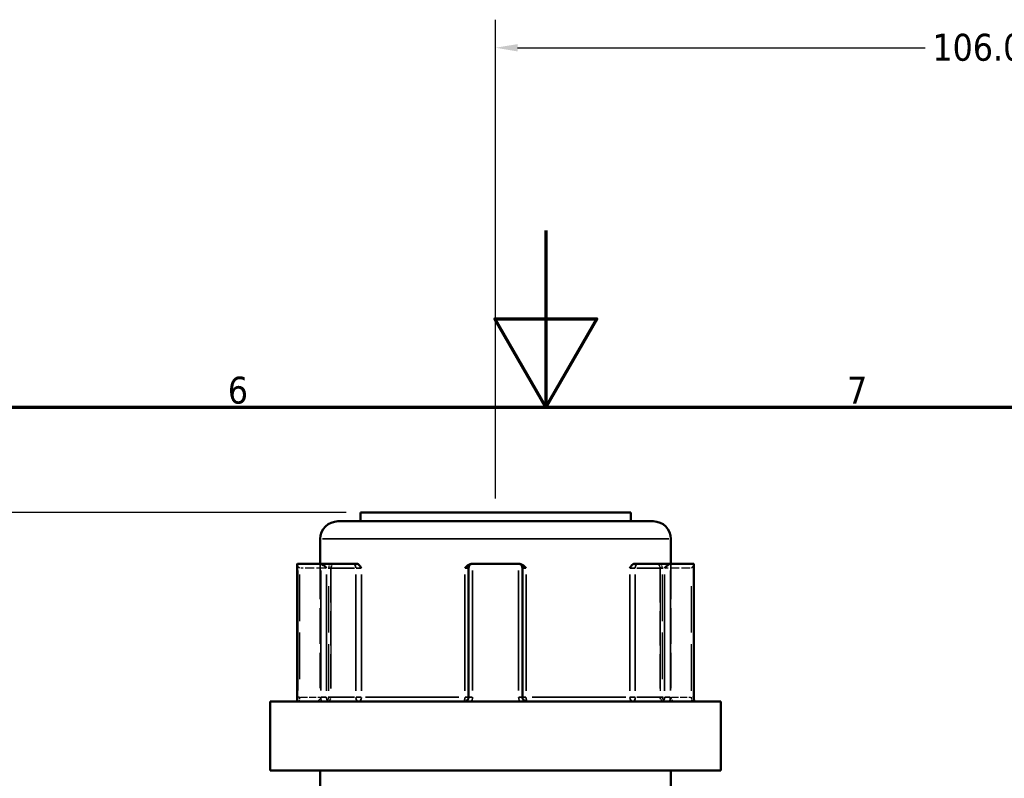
# Model space of a CAD drawing. Header units: millimetres. Extents: x 0 to 893, y 0 to 988.
# Tile 7 of 21: x 361 to 472, y 532 to 618. Entities that reach past the tile are written whole.
import ezdxf

# ---------------------------------------------------------------- set-up
doc = ezdxf.new("R2010")
doc.units = ezdxf.units.MM
doc.linetypes.add('DASHED', pattern=[0.2067, 0.1654, -0.0413])
for name, color, linetype, lineweight in [('Border (ANSI)', 7, 'Continuous', 70), ('Dimension (ANSI)', 7, 'Continuous', 25), ('Hidden (ANSI)', 7, 'DASHED', 35), ('Hidden Narrow (ANSI)', 7, 'DASHED', 25), ('Visible (ANSI)', 7, 'Continuous', 50), ('Visible Narrow (ANSI)', 7, 'Continuous', 35)]:
    doc.layers.add(name, color=color, linetype=linetype, lineweight=lineweight)
doc.styles.add('Note Text (ANSI)', font='tahoma.ttf')
doc.dimstyles.new('Default - mm (ANSI)', dxfattribs={"dimtxt": 3.048, "dimasz": 2.5, "dimexe": 3.175, "dimexo": 1.6002, "dimgap": 0.8, "dimtad": 0, "dimtoh": 1, "dimrnd": 1e-08, "dimzin": 4, "dimdsep": 46, "dimtxsty": 'Note Text (ANSI)', "dimcen": 0.09, "dimdle": 10, "dimclrd": 256, "dimclre": 256, "dimclrt": 256, "dimadec": 1, "dimazin": 1, "dimtfac": 1, "dimtofl": 0, "dimtmove": 0, "dimatfit": 3, "dimfxl": 1, "dimtolj": 1, "dimtzin": 4, "dimlwd": -1, "dimlwe": -1, "dimarcsym": 0})

# ---------------------------------------------------------------- blocks, each defined once
blk = doc.blocks.new('Borders Default Border')
at = {"layer": 'Border (ANSI)', "flags": 128}
for points in [[(420.5, 594), (420.5, 574), (414.73, 584), (426.27, 584), (420.5, 574)], [(20, 20), (20, 574), (821, 574), (821, 20), (20, 20)]]:
    blk.add_lwpolyline(points, dxfattribs=at)
at = {"layer": 'Border (ANSI)', "char_height": 3.05, "attachment_point": 7, "style": 'Note Text (ANSI)'}
for s, insert in [('6', (384.49, 574.34)), ('7', (454.6, 574.4))]:
    blk.add_mtext(s, dxfattribs=dict(at, insert=insert))
blk = doc.blocks.new('*D8')
at = {"layer": 'Defpoints', "color": 0, "transparency": 16777216}
for p in [(269.83, 562.08), (399.5, 562.08), (415.13, 212.08)]:
    blk.add_point(p, dxfattribs=at)
at = {"layer": 'Dimension (ANSI)', "transparency": 16777216}
for p, q in [((397.9, 562.08), (266.66, 562.08)), ((269.83, 559.58), (269.83, 394.06)), ((269.83, 214.58), (269.83, 380.11)), ((413.53, 212.08), (266.66, 212.08))]:
    blk.add_line(p, q, dxfattribs=at)
for points in [[(269.42, 559.58), (270.25, 559.58), (269.83, 562.08)], [(269.42, 214.58), (270.25, 214.58), (269.83, 212.08)]]:
    blk.add_solid(points, dxfattribs=at)
at = {"layer": 'Dimension (ANSI)', "transparency": 16777216, "insert": (268.25, 380.91), "char_height": 3.048, "attachment_point": 1, "rotation": 90, "style": 'Note Text (ANSI)'}
blk.add_mtext('\\A1;350.00', dxfattribs=at)
blk = doc.blocks.new('*D10')
at = {"layer": 'Defpoints', "color": 0, "transparency": 16777216}
for p in [(520.8, 614.67), (414.8, 562.08), (520.8, 528.06)]:
    blk.add_point(p, dxfattribs=at)
at = {"layer": 'Dimension (ANSI)', "transparency": 16777216}
for p, q in [((414.8, 563.68), (414.8, 617.84)), ((520.8, 529.66), (520.8, 617.84)), ((417.3, 614.67), (463.46, 614.67)), ((518.3, 614.67), (477.14, 614.67))]:
    blk.add_line(p, q, dxfattribs=at)
for points in [[(417.3, 615.08), (417.3, 614.25), (414.8, 614.67)], [(518.3, 615.08), (518.3, 614.25), (520.8, 614.67)]]:
    blk.add_solid(points, dxfattribs=at)
at = {"layer": 'Dimension (ANSI)', "transparency": 16777216, "insert": (464.26, 616.25), "char_height": 3.048, "attachment_point": 1, "style": 'Note Text (ANSI)'}
blk.add_mtext('\\A1;106.00', dxfattribs=at)

msp = doc.modelspace()

# ---------------------------------------------------------------- linework, layer by layer
at = {"layer": 'Hidden (ANSI)', "ltscale": 24.350912}
for p, q in [((394.952, 556.28), (394.952, 541.18)), ((434.652, 556.28), (434.652, 541.18))]:
    msp.add_line(p, q, dxfattribs=at)
at = {"layer": 'Hidden (ANSI)', "ltscale": 23.54459}
for p, q in [((396.17, 555.78), (396.17, 541.18)), ((433.434, 555.78), (433.434, 541.18))]:
    msp.add_line(p, q, dxfattribs=at)
at = {"layer": 'Hidden (ANSI)', "ltscale": 0.346335}
for centre, start, end in [((396.67, 555.78), 159.15758, 180), ((432.934, 555.78), 0, 20.84242)]:
    msp.add_arc(centre, 0.5, start, end, dxfattribs=at)
at = {"layer": 'Hidden (ANSI)', "ltscale": 1.495845}
for centre, start, end in [((394.452, 541.18), 270, 0), ((395.67, 541.18), 270, 0), ((433.934, 541.18), 180, 270), ((435.152, 541.18), 180, 270)]:
    msp.add_arc(centre, 0.5, start, end, dxfattribs=at)
at = {"layer": 'Hidden (ANSI)', "ltscale": 1.29952}
for centre, major_axis, start_param, end_param in [((392.856, 555.78), (-0.483, 0.483), 0.2617994, 1.3089969), ((436.748, 555.78), (-0.483, -0.483), 1.8325957, 2.8797933)]:
    msp.add_ellipse(centre, major_axis=major_axis, ratio=0.2679492, start_param=start_param, end_param=end_param, dxfattribs=at)
at = {"layer": 'Hidden (ANSI)', "ltscale": 1.940749}
for points, knots in [([(396.14, 555.78), (396.141, 555.781), (396.141, 555.781), (396.177, 555.888), (396.212, 555.988), (396.279, 556.133), (396.314, 556.194), (396.385, 556.263), (396.416, 556.28), (396.449, 556.28)], [-0.000316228, -0.000316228, -0.000316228, -0.000316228, 0, 0, 0.044767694, 0.044767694, 0.076339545, 0.076339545, 0.099395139, 0.099395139, 0.099395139, 0.099395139]), ([(433.155, 556.28), (433.188, 556.28), (433.22, 556.263), (433.29, 556.194), (433.325, 556.133), (433.393, 555.988), (433.427, 555.888), (433.463, 555.781), (433.464, 555.781), (433.464, 555.78)], [0.236796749, 0.236796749, 0.236796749, 0.236796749, 0.258427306, 0.258427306, 0.288047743, 0.288047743, 0.330048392, 0.330048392, 0.330345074, 0.330345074, 0.330345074, 0.330345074])]:
    msp.add_open_spline(points, degree=3, knots=knots, dxfattribs=at)
at = {"layer": 'Hidden Narrow (ANSI)', "ltscale": 6.056921}
for p, q in [((395.513, 555.78), (392.759, 555.78)), ((436.845, 555.78), (434.091, 555.78))]:
    msp.add_line(p, q, dxfattribs=at)
at = {"layer": 'Hidden Narrow (ANSI)', "ltscale": 31.785196}
for p, q in [((392.606, 555.05), (392.606, 541.91)), ((395.92, 541.91), (395.92, 555.05)), ((396.14, 555.05), (396.14, 541.91)), ((433.464, 541.91), (433.464, 555.05)), ((433.684, 555.05), (433.684, 541.91)), ((436.998, 541.91), (436.998, 555.05))]:
    msp.add_line(p, q, dxfattribs=at)
at = {"layer": 'Hidden Narrow (ANSI)', "ltscale": 0.540283}
for p, q in [((392.593, 541.18), (392.406, 541.18)), ((437.199, 541.18), (437.012, 541.18))]:
    msp.add_line(p, q, dxfattribs=at)
at = {"layer": 'Hidden Narrow (ANSI)', "ltscale": 4.762628}
for p, q in [((392.726, 541.18), (394.892, 541.18)), ((434.712, 541.18), (436.878, 541.18))]:
    msp.add_line(p, q, dxfattribs=at)
at = {"layer": 'Hidden Narrow (ANSI)', "ltscale": 1.346251}
for centre, major_axis, ratio, start_param, end_param in [((396.17, 555.78), (0, 0.5), 0.5, 0.0785398, 1.4922565), ((433.434, 555.78), (0, 0.5), 0.5, 4.7909288, 6.2046455), ((395.67, 541.18), (0, -0.5), 0.5, 0.0785398, 1.4922565), ((395.67, 541.18), (0, -0.5), 0.94014, 0.0785398, 1.4922565), ((433.934, 541.18), (0, -0.5), 0.94014, 4.7909288, 6.2046455), ((433.934, 541.18), (0, -0.5), 0.5, 4.7909288, 6.2046455)]:
    msp.add_ellipse(centre, major_axis=major_axis, ratio=ratio, start_param=start_param, end_param=end_param, dxfattribs=at)
at = {"layer": 'Hidden Narrow (ANSI)', "ltscale": 1.368955}
for points, knots in [([(392.606, 541.18), (392.606, 541.148), (392.605, 541.115), (392.6, 541.033), (392.595, 540.984), (392.577, 540.88), (392.564, 540.828), (392.529, 540.733), (392.507, 540.698), (392.479, 540.682), (392.473, 540.68), (392.468, 540.68)], [0, 0, 0, 0, 0.01936722, 0.01936722, 0.05035476, 0.05035476, 0.09063857, 0.09063857, 0.14300752, 0.14300752, 0.15775689, 0.15775689, 0.15775689, 0.15775689]), ([(437.137, 540.68), (437.131, 540.68), (437.125, 540.682), (437.098, 540.698), (437.075, 540.733), (437.041, 540.828), (437.027, 540.88), (437.01, 540.984), (437.004, 541.033), (436.999, 541.115), (436.998, 541.148), (436.998, 541.18)], [-0.78964294, -0.78964294, -0.78964294, -0.78964294, -0.77489403, -0.77489403, -0.72252491, -0.72252491, -0.68224097, -0.68224097, -0.65125333, -0.65125333, -0.63188605, -0.63188605, -0.63188605, -0.63188605])]:
    msp.add_open_spline(points, degree=3, knots=knots, dxfattribs=at)
at = {"layer": 'Visible (ANSI)'}
for p, q in [((399.502, 562.08), (430.102, 562.08)), ((399.502, 562.08), (399.502, 561.08)), ((430.102, 562.08), (430.102, 561.08)), ((396.952, 561.08), (432.652, 561.08)), ((394.952, 559.08), (394.952, 556.28)), ((434.652, 559.08), (434.652, 556.28)), ((392.421, 556.28), (394.981, 556.28)), ((398.73, 556.28), (394.981, 556.28)), ((399.077, 556.28), (398.73, 556.28)), ((412.242, 556.28), (412.175, 556.28)), ((412.242, 556.28), (417.362, 556.28)), ((417.43, 556.28), (417.362, 556.28)), ((430.874, 556.28), (430.528, 556.28)), ((434.624, 556.28), (430.874, 556.28)), ((434.624, 556.28), (437.184, 556.28)), ((392.356, 556.213), (392.356, 541.18)), ((411.742, 555.78), (411.742, 541.18)), ((417.862, 541.18), (417.862, 555.78)), ((437.248, 541.18), (437.248, 556.213)), ((389.302, 540.68), (440.302, 540.68)), ((389.302, 540.68), (389.302, 532.88)), ((440.302, 540.68), (440.302, 532.88)), ((389.302, 532.88), (440.302, 532.88)), ((394.952, 532.88), (394.952, 530.88)), ((434.652, 532.88), (434.652, 530.88))]:
    msp.add_line(p, q, dxfattribs=at)
for centre, radius, start, end in [((396.952, 559.08), 2, 90, 180), ((432.652, 559.08), 2, 0, 90), ((412.242, 555.78), 0.5, 96.1232, 180), ((417.362, 555.78), 0.5, 0, 83.8768)]:
    msp.add_arc(centre, radius, start, end, dxfattribs=at)
for centre, major_axis, start_param, end_param in [((392.856, 555.78), (-0.483, 0.483), 6.1282559, 6.5449847), ((395.416, 555.78), (0.483, -0.483), 1.3089969, 2.7729233), ((434.188, 555.78), (0.483, 0.483), 0.3686694, 1.8325957), ((436.748, 555.78), (-0.483, -0.483), 2.8797933, 3.2965221)]:
    msp.add_ellipse(centre, major_axis=major_axis, ratio=0.2679492, start_param=start_param, end_param=end_param, dxfattribs=at)
for points in [[(392.399, 556.277), (392.406, 556.279), (392.414, 556.28), (392.421, 556.28)], [(394.981, 556.28), (394.991, 556.28), (395.002, 556.279), (395.012, 556.277)], [(412.189, 556.277), (412.207, 556.279), (412.225, 556.28), (412.242, 556.28)], [(417.362, 556.28), (417.38, 556.28), (417.398, 556.279), (417.416, 556.277)], [(434.592, 556.277), (434.603, 556.279), (434.613, 556.28), (434.624, 556.28)], [(437.184, 556.28), (437.191, 556.28), (437.198, 556.279), (437.205, 556.277)]]:
    msp.add_open_spline(points, degree=3, dxfattribs=at)
for points, knots in [([(399.077, 556.28), (399.129, 556.28), (399.181, 556.263), (399.3, 556.194), (399.36, 556.133), (399.48, 555.988), (399.544, 555.888), (399.612, 555.781), (399.612, 555.781), (399.613, 555.78)], [0.236796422, 0.236796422, 0.236796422, 0.236796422, 0.258426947, 0.258426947, 0.28804734, 0.28804734, 0.330047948, 0.330047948, 0.33034463, 0.33034463, 0.33034463, 0.33034463]), ([(411.33, 555.78), (411.33, 555.781), (411.331, 555.781), (411.435, 555.888), (411.533, 555.988), (411.722, 556.133), (411.817, 556.194), (412.006, 556.263), (412.09, 556.28), (412.175, 556.28)], [-0.000316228, -0.000316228, -0.000316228, -0.000316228, 0, 0, 0.044767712, 0.044767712, 0.076339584, 0.076339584, 0.099395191, 0.099395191, 0.099395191, 0.099395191]), ([(417.43, 556.28), (417.514, 556.28), (417.598, 556.263), (417.788, 556.194), (417.883, 556.133), (418.071, 555.988), (418.169, 555.888), (418.273, 555.781), (418.274, 555.781), (418.275, 555.78)], [0.23679648, 0.23679648, 0.23679648, 0.23679648, 0.25842701, 0.25842701, 0.28804741, 0.28804741, 0.330048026, 0.330048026, 0.330344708, 0.330344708, 0.330344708, 0.330344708]), ([(429.991, 555.78), (429.992, 555.781), (429.992, 555.781), (430.06, 555.888), (430.124, 555.988), (430.244, 556.133), (430.305, 556.194), (430.424, 556.263), (430.476, 556.28), (430.528, 556.28)], [-0.000316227, -0.000316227, -0.000316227, -0.000316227, 0, 0, 0.044767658, 0.044767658, 0.076339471, 0.076339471, 0.099395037, 0.099395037, 0.099395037, 0.099395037]), ([(392.282, 540.68), (392.29, 540.702), (392.298, 540.727), (392.313, 540.784), (392.32, 540.815), (392.333, 540.881), (392.338, 540.916), (392.347, 540.988), (392.35, 541.026), (392.355, 541.102), (392.356, 541.141), (392.356, 541.18)], [-0.073246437, -0.073246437, -0.073246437, -0.073246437, -0.05859715, -0.05859715, -0.043947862, -0.043947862, -0.029298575, -0.029298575, -0.014649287, -0.014649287, 0, 0, 0, 0]), ([(411.742, 541.18), (411.742, 541.131), (411.735, 541.083), (411.699, 540.961), (411.658, 540.892), (411.535, 540.763), (411.444, 540.711), (411.311, 540.684), (411.277, 540.68), (411.242, 540.68)], [-0.2354349, -0.2354349, -0.2354349, -0.2354349, -0.20621481, -0.20621481, -0.15946266, -0.15946266, -0.09868487, -0.09868487, -0.07767797, -0.07767797, -0.07767797, -0.07767797]), ([(418.362, 540.68), (418.338, 540.68), (418.313, 540.682), (418.204, 540.698), (418.122, 540.733), (418.001, 540.828), (417.956, 540.88), (417.899, 540.984), (417.881, 541.033), (417.865, 541.115), (417.862, 541.148), (417.862, 541.18)], [-0.78964304, -0.78964304, -0.78964304, -0.78964304, -0.77486935, -0.77486935, -0.72250929, -0.72250929, -0.68223232, -0.68223232, -0.65125004, -0.65125004, -0.63188611, -0.63188611, -0.63188611, -0.63188611]), ([(437.248, 541.18), (437.248, 541.141), (437.249, 541.102), (437.254, 541.026), (437.257, 540.988), (437.266, 540.916), (437.272, 540.881), (437.284, 540.815), (437.291, 540.784), (437.306, 540.727), (437.314, 540.702), (437.322, 540.68)], [0.63188605, 0.63188605, 0.63188605, 0.63188605, 0.646535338, 0.646535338, 0.661184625, 0.661184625, 0.675833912, 0.675833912, 0.6904832, 0.6904832, 0.705132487, 0.705132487, 0.705132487, 0.705132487])]:
    msp.add_open_spline(points, degree=3, knots=knots, dxfattribs=at)
at = {"layer": 'Visible Narrow (ANSI)'}
for p, q in [((434.408, 559.08), (395.197, 559.08)), ((392.399, 541.935), (392.399, 555.522)), ((395.012, 555.522), (395.012, 541.935)), ((395.832, 555.78), (398.815, 555.78)), ((399.011, 555.78), (399.59, 555.78)), ((411.364, 555.78), (411.741, 555.78)), ((412.189, 541.935), (412.189, 555.522)), ((417.416, 555.522), (417.416, 541.935)), ((417.863, 555.78), (418.241, 555.78)), ((430.015, 555.78), (430.593, 555.78)), ((430.79, 555.78), (433.773, 555.78)), ((434.592, 541.935), (434.592, 555.522)), ((437.205, 555.522), (437.205, 541.935)), ((395.666, 541.91), (395.666, 555.05)), ((398.98, 555.05), (398.98, 541.91)), ((399.613, 541.91), (399.613, 555.05)), ((411.33, 555.05), (411.33, 541.91)), ((418.275, 541.91), (418.275, 555.05)), ((429.991, 555.05), (429.991, 541.91)), ((430.624, 541.91), (430.624, 555.05)), ((433.938, 555.05), (433.938, 541.91)), ((392.395, 541.18), (392.356, 541.18)), ((395.634, 541.18), (395.035, 541.18)), ((398.815, 541.18), (395.832, 541.18)), ((399.59, 541.18), (399.011, 541.18)), ((400.066, 541.18), (410.652, 541.18)), ((411.741, 541.18), (411.364, 541.18)), ((412.153, 541.18), (411.744, 541.18)), ((417.861, 541.18), (417.452, 541.18)), ((418.241, 541.18), (417.863, 541.18)), ((418.952, 541.18), (429.538, 541.18)), ((430.593, 541.18), (430.015, 541.18)), ((433.773, 541.18), (430.79, 541.18)), ((434.569, 541.18), (433.971, 541.18)), ((437.248, 541.18), (437.21, 541.18))]:
    msp.add_line(p, q, dxfattribs=at)
for centre, major_axis, ratio, start_param, end_param in [((398.73, 555.78), (0, 0.5), 0.5, 4.7909288, 6.2046455), ((430.874, 555.78), (0, 0.5), 0.5, 0.0785398, 1.4922565), ((399.23, 541.18), (0, -0.5), 0.5, 4.7909288, 6.2046455), ((399.23, 541.18), (0, -0.5), 0.7652014, 0.0785398, 1.4922565), ((411.242, 541.18), (0, -0.5), 0.1749386, 0.0785398, 1.4922565), ((418.362, 541.18), (0, -0.5), 0.1749386, 4.7909288, 6.2046455), ((430.374, 541.18), (0, -0.5), 0.7652014, 4.7909288, 6.2046455), ((430.374, 541.18), (0, -0.5), 0.5, 0.0785398, 1.4922565)]:
    msp.add_ellipse(centre, major_axis=major_axis, ratio=ratio, start_param=start_param, end_param=end_param, dxfattribs=at)
for points, knots in [([(392.344, 540.68), (392.345, 540.686), (392.346, 540.692), (392.368, 540.788), (392.383, 540.886), (392.396, 541.051), (392.399, 541.115), (392.399, 541.18)], [-0.052385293, -0.052385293, -0.052385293, -0.052385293, -0.05035476, -0.05035476, -0.019367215, -0.019367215, 0, 0, 0, 0]), ([(395.012, 541.18), (395.012, 541.115), (395.016, 541.051), (395.036, 540.886), (395.057, 540.788), (395.09, 540.692), (395.092, 540.686), (395.094, 540.68)], [0.631886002, 0.631886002, 0.631886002, 0.631886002, 0.65125392, 0.65125392, 0.682242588, 0.682242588, 0.684271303, 0.684271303, 0.684271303, 0.684271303]), ([(396.028, 540.68), (396.009, 540.68), (395.991, 540.682), (395.909, 540.698), (395.849, 540.733), (395.762, 540.828), (395.731, 540.88), (395.692, 540.984), (395.679, 541.033), (395.668, 541.115), (395.666, 541.148), (395.666, 541.18)], [-0.78964289, -0.78964289, -0.78964289, -0.78964289, -0.77489871, -0.77489871, -0.72252786, -0.72252786, -0.68224259, -0.68224259, -0.65125392, -0.65125392, -0.631886, -0.631886, -0.631886, -0.631886]), ([(412.052, 540.68), (412.091, 540.747), (412.123, 540.818), (412.174, 540.985), (412.189, 541.083), (412.189, 541.18)], [0.183049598, 0.183049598, 0.183049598, 0.183049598, 0.206214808, 0.206214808, 0.235434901, 0.235434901, 0.235434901, 0.235434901]), ([(417.416, 541.18), (417.416, 541.115), (417.422, 541.051), (417.455, 540.886), (417.491, 540.788), (417.545, 540.692), (417.549, 540.686), (417.552, 540.68)], [0.631886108, 0.631886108, 0.631886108, 0.631886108, 0.651250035, 0.651250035, 0.682232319, 0.682232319, 0.684271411, 0.684271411, 0.684271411, 0.684271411]), ([(433.938, 541.18), (433.938, 541.131), (433.933, 541.083), (433.908, 540.961), (433.88, 540.892), (433.794, 540.763), (433.728, 540.711), (433.629, 540.684), (433.603, 540.68), (433.577, 540.68)], [-0.31350591, -0.31350591, -0.31350591, -0.31350591, -0.28428582, -0.28428582, -0.23753367, -0.23753367, -0.17675588, -0.17675588, -0.15574903, -0.15574903, -0.15574903, -0.15574903]), ([(434.511, 540.68), (434.534, 540.747), (434.553, 540.818), (434.583, 540.985), (434.592, 541.083), (434.592, 541.18)], [0.261120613, 0.261120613, 0.261120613, 0.261120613, 0.28428582, 0.28428582, 0.313505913, 0.313505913, 0.313505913, 0.313505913]), ([(437.205, 541.18), (437.205, 541.115), (437.208, 541.051), (437.221, 540.886), (437.236, 540.788), (437.258, 540.692), (437.259, 540.686), (437.261, 540.68)], [0.63188605, 0.63188605, 0.63188605, 0.63188605, 0.651253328, 0.651253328, 0.682240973, 0.682240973, 0.684271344, 0.684271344, 0.684271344, 0.684271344])]:
    msp.add_open_spline(points, degree=3, knots=knots, dxfattribs=at)

# ---------------------------------------------------------------- block references
msp.add_blockref('Borders Default Border', (0, 0))

# ---------------------------------------------------------------- dimensions: what is measured, and where the dimension line sits
at = {"layer": 'Dimension (ANSI)'}
dim = msp.add_linear_dim(base=(520.802, 614.667), p1=(414.802, 562.08), p2=(520.802, 528.055), dimstyle='Default - mm (ANSI)', override={"dimgap": 0.8, "dimtoh": 0, "dimdec": 2, "dimtol": 0, "dimlim": 0, "dimtp": 0, "dimtm": 0, "dimtdec": 2, "dimatfit": 1}, dxfattribs=at)
dim.commit()
dim.dimension.update_dxf_attribs({"geometry": '*D10', "text_midpoint": (470.302, 614.667), "dimtype": 160})
dim = msp.add_linear_dim(base=(269.8332, 562.0799), p1=(415.1324, 212.0848), p2=(399.5022, 562.0799), angle=90, dimstyle='Default - mm (ANSI)', override={"dimgap": 0.8, "dimtoh": 0, "dimdec": 2, "dimtol": 0, "dimlim": 0, "dimtp": 0, "dimtm": 0, "dimtdec": 2, "dimatfit": 1}, dxfattribs=at)
dim.commit()
dim.dimension.update_dxf_attribs({"geometry": '*D8', "text_midpoint": (269.8332, 387.0845), "dimtype": 160})

doc.saveas('drawing.dxf')
